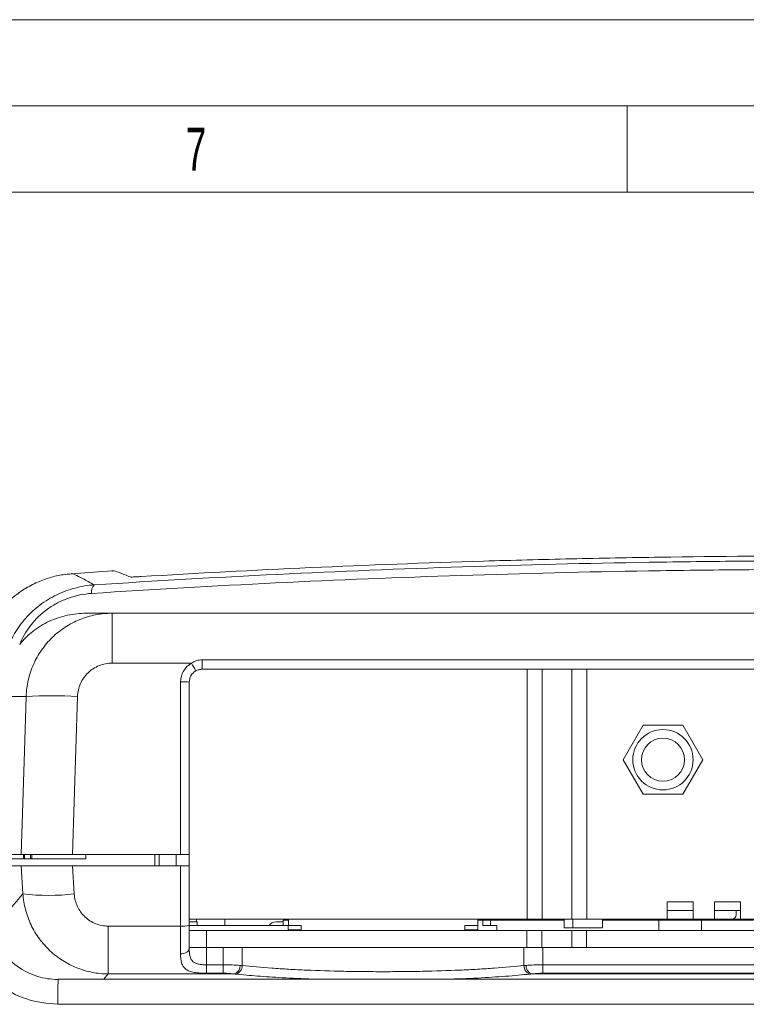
# Model space of a CAD drawing. Header units: millimetres. Extents: x 0 to 420, y 0 to 297.
# Tile 14 of 30: x 75 to 117, y 240 to 297. Entities that reach past the tile are written whole.
import ezdxf

# ---------------------------------------------------------------- set-up
doc = ezdxf.new("R2010")
doc.units = ezdxf.units.MM
doc.styles.add('SLDTEXTSTYLE0', font='TXT', dxfattribs={"width": 0.638186})

msp = doc.modelspace()

# ---------------------------------------------------------------- linework, layer by layer
at = {"color": 133, "linetype": 'Continuous', "lineweight": 0}
for p, q in [((420, 297), (0, 297)), ((415, 292), (5, 292)), ((110, 292), (110, 287)), ((110, 287), (60, 287)), ((160, 287), (110, 287))]:
    msp.add_line(p, q, dxfattribs=at)
at = {"color": 7, "linetype": 'Continuous', "lineweight": 15}
for p, q in [((77.74957, 264.84655), (77.74885, 264.85087)), ((80.08527, 265.01686), (77.74936, 264.8495)), ((78.60148, 262.55827), (80.10603, 262.55827)), ((80.10603, 262.55827), (164.0655, 262.55827)), ((158.83576, 259.30827), (85.33576, 259.30827)), ((84.58576, 258.55827), (84.58576, 248.55827)), ((109.77576, 254.05828), (110.93044, 256.05824)), ((110.93044, 256.05824), (113.23988, 256.05824)), ((113.23988, 256.05824), (114.39456, 254.05828)), ((110.93048, 252.05824), (109.77576, 254.05828)), ((114.39456, 254.05828), (113.23985, 252.05824)), ((113.23985, 252.05824), (110.93048, 252.05824)), ((72.44906, 248.55827), (74.82758, 248.55827)), ((74.96176, 248.55827), (74.82758, 248.55827)), ((74.96176, 248.55827), (74.96176, 248.30827)), ((75.0256, 248.55827), (75.0256, 248.30827)), ((75.36646, 248.55827), (75.36646, 248.30827)), ((75.44075, 248.55827), (75.44075, 248.30827)), ((77.81289, 248.55827), (77.58675, 248.55827)), ((77.81289, 248.55827), (84.08576, 248.55827)), ((78.58576, 248.55827), (78.58576, 248.30827)), ((82.58576, 247.90827), (82.58576, 248.55827)), ((82.83576, 247.90827), (82.83576, 248.55827)), ((83.83576, 247.90827), (83.83576, 248.55827)), ((84.58576, 248.55827), (84.08576, 248.55827)), ((84.58576, 247.90827), (84.58576, 248.55827)), ((73.77139, 248.30827), (74.96176, 248.30827)), ((74.96176, 248.30827), (75.0256, 248.30827)), ((75.0256, 248.30827), (75.36646, 248.30827)), ((75.36646, 248.30827), (75.44075, 248.30827)), ((75.44075, 248.30827), (78.58576, 248.30827)), ((74.82804, 247.90827), (72.95365, 247.90827)), ((74.82804, 247.90827), (75.18579, 247.90827)), ((77.73813, 247.90827), (77.80789, 247.90827)), ((84.08576, 247.90827), (77.80789, 247.90827)), ((84.08576, 247.90827), (84.58576, 247.90827)), ((84.58576, 247.90827), (84.58576, 244.43939)), ((112.33576, 245.80827), (112.33576, 244.80828)), ((113.83576, 245.80827), (113.83576, 244.80828)), ((115.08576, 245.80827), (115.08576, 244.80828)), ((116.58576, 245.80827), (116.58576, 244.80828)), ((113.83576, 245.30827), (112.33576, 245.30827)), ((116.58576, 245.30827), (115.08576, 245.30827)), ((116.33576, 245.30827), (116.33576, 245.05827)), ((104.19901, 244.80828), (84.58576, 244.80828)), ((84.58576, 244.65827), (85.0517, 244.65827)), ((85.01076, 244.80828), (85.01076, 244.65827)), ((85.0517, 244.65827), (85.0517, 244.43327)), ((86.66076, 244.43327), (86.66076, 244.80828)), ((90.03576, 244.65827), (89.63997, 244.65827)), ((90.03576, 244.75827), (90.03576, 244.43327)), ((90.34002, 244.75827), (90.03576, 244.75827)), ((90.34089, 244.80828), (90.32954, 244.15827)), ((101.32922, 244.80828), (101.33576, 244.43327)), ((101.33009, 244.75827), (101.63576, 244.75827)), ((101.63576, 244.75827), (101.63576, 244.43327)), ((102.07484, 244.75827), (101.63576, 244.75827)), ((102.07484, 244.43327), (102.07484, 244.75827)), ((102.07484, 244.75827), (106.34616, 244.75827)), ((103.71076, 244.75827), (103.71076, 244.80828)), ((105.06504, 244.80828), (104.19901, 244.80828)), ((106.79709, 244.80828), (105.06504, 244.80828)), ((106.34616, 244.30827), (106.34616, 244.80828)), ((107.66311, 244.80828), (106.79709, 244.80828)), ((106.84616, 244.30827), (106.84616, 244.80828)), ((112.33576, 244.80828), (107.66311, 244.80828)), ((108.57821, 244.30827), (108.57821, 244.80828)), ((108.57821, 244.75827), (111.84669, 244.75827)), ((111.84669, 244.15827), (111.84669, 244.75827)), ((114.32484, 244.75827), (111.84669, 244.75827)), ((113.83576, 244.80828), (112.33576, 244.80828)), ((115.08576, 244.80828), (113.83576, 244.80828)), ((114.32484, 244.15827), (114.32484, 244.75827)), ((114.32484, 244.75827), (117.33576, 244.75827)), ((116.08576, 244.80828), (115.08576, 244.80828)), ((116.58576, 244.80828), (116.08576, 244.80828)), ((130.33576, 244.80828), (116.58576, 244.80828)), ((84.58576, 244.43939), (84.58576, 243.09752)), ((90.33434, 244.43327), (84.58576, 244.43327)), ((84.59361, 244.15827), (85.58576, 244.15827)), ((104.18961, 244.15827), (85.58576, 244.15827)), ((90.33096, 244.15827), (90.33147, 244.18764)), ((90.33576, 244.43327), (91.08576, 244.43327)), ((91.09056, 244.15827), (91.09005, 244.18764)), ((100.58096, 244.15827), (100.58147, 244.18764)), ((100.58576, 244.43327), (101.33576, 244.43327)), ((101.34056, 244.15827), (101.34005, 244.18764)), ((102.43576, 244.43327), (101.63576, 244.43327)), ((102.43576, 244.15827), (102.43576, 244.43327)), ((104.18961, 244.15827), (105.05563, 244.15827)), ((106.78769, 244.15827), (105.05563, 244.15827)), ((106.84616, 244.30827), (106.34616, 244.30827)), ((106.78769, 244.15827), (107.65371, 244.15827)), ((108.57821, 244.30827), (106.84616, 244.30827)), ((133.49901, 244.15827), (107.65371, 244.15827)), ((84.58576, 243.15828), (85.58576, 243.15828)), ((86.56214, 243.15828), (85.58576, 243.15828)), ((86.56214, 243.15828), (87.65316, 243.15828)), ((104.01837, 243.15828), (87.65316, 243.15828)), ((104.01837, 243.15828), (105.10938, 243.15828)), ((137.75661, 243.15828), (105.10938, 243.15828)), ((165.71636, 241.31889), (76.97766, 241.31889))]:
    msp.add_line(p, q, dxfattribs=at)
at = {"color": 8, "linetype": 'Continuous', "lineweight": 0}
for p, q in [((80.10603, 259.66297), (80.10603, 262.55827)), ((84.719, 259.66297), (80.10603, 259.66297)), ((85.33576, 259.85827), (158.83576, 259.85827)), ((85.33576, 259.85827), (85.33576, 259.30827)), ((104.19901, 244.80828), (104.19901, 259.30827)), ((105.06504, 259.30827), (105.06504, 244.80828)), ((106.79709, 244.80828), (106.79709, 259.30827)), ((107.66311, 259.30827), (107.66311, 244.80828)), ((84.08576, 248.55827), (84.08576, 258.57573)), ((75.11951, 257.73277), (73.63457, 257.73277)), ((78.10494, 257.73277), (77.81289, 248.55827)), ((74.93244, 246.26961), (74.82804, 247.90827)), ((77.80789, 247.90827), (77.91233, 246.26961)), ((84.08576, 244.40451), (84.08576, 247.90827)), ((112.33576, 245.80827), (113.83576, 245.80827)), ((115.08576, 245.80827), (116.58576, 245.80827)), ((79.88649, 244.40451), (84.08576, 244.40451)), ((79.88649, 241.62869), (79.88649, 244.40451)), ((84.08576, 242.79427), (84.08576, 244.40451)), ((85.58576, 244.15827), (85.58576, 243.15828)), ((91.09005, 244.18764), (90.33147, 244.18764)), ((101.34005, 244.18764), (100.58147, 244.18764)), ((104.18961, 243.15828), (104.18961, 244.15827)), ((105.05563, 244.15827), (105.05563, 243.15828)), ((106.78769, 243.15828), (106.78769, 244.15827)), ((107.65371, 244.15827), (107.65371, 243.15828)), ((85.58576, 243.15828), (85.58576, 242.16182)), ((86.56214, 242.16182), (86.56214, 243.15828)), ((87.65316, 243.15828), (87.65316, 242.11871)), ((104.01837, 242.11871), (104.01837, 243.15828)), ((105.10938, 243.15828), (105.10938, 242.16182)), ((85.58576, 242.16182), (85.58576, 241.67142)), ((85.58576, 242.16182), (86.56214, 242.16182)), ((86.56214, 242.16182), (86.56214, 241.67142)), ((105.10938, 242.16182), (105.10938, 241.67142)), ((105.10938, 242.16182), (139.06214, 242.16182)), ((79.88649, 241.62869), (79.62684, 241.31889)), ((87.2107, 241.62869), (79.88649, 241.62869)), ((86.56214, 241.67142), (85.58576, 241.67142)), ((139.7107, 241.62869), (104.46083, 241.62869)), ((139.06214, 241.67142), (105.10938, 241.67142)), ((165.70174, 239.8669), (76.96305, 239.8669))]:
    msp.add_line(p, q, dxfattribs=at)
at = {"color": 8, "linetype": 'Continuous', "lineweight": 0, "flags": 128}
for points in [[(74.82758, 248.55827), (75.01827, 254.55156), (75.11951, 257.73277)], [(84.58576, 243.09752), (84.57615, 243.03836), (84.5477, 242.98147), (84.5015, 242.92904), (84.43932, 242.88309), (84.36355, 242.84538), (84.2771, 242.81735), (84.18331, 242.8001), (84.08576, 242.79427)]]:
    msp.add_lwpolyline(points, dxfattribs=at)
at = {"color": 7, "linetype": 'Continuous', "lineweight": 15, "flags": 128}
for points in [[(90.33147, 244.18764), (90.33231, 244.23579), (90.33312, 244.28196), (90.33386, 244.32443), (90.33451, 244.36159), (90.33504, 244.39205), (90.33544, 244.41466), (90.33568, 244.42858), (90.33576, 244.43327)], [(91.08576, 244.43327), (91.08584, 244.42858), (91.08609, 244.41466), (91.08648, 244.39205), (91.08701, 244.36159), (91.08766, 244.32443), (91.0884, 244.28196), (91.08921, 244.23579), (91.09005, 244.18764)], [(100.58147, 244.18764), (100.58231, 244.23579), (100.58312, 244.28196), (100.58386, 244.32443), (100.58451, 244.36159), (100.58504, 244.39205), (100.58544, 244.41466), (100.58568, 244.42858), (100.58576, 244.43327)], [(101.33576, 244.43327), (101.33584, 244.42858), (101.33609, 244.41466), (101.33648, 244.39205), (101.33701, 244.36159), (101.33766, 244.32443), (101.3384, 244.28196), (101.33921, 244.23579), (101.34005, 244.18764)]]:
    msp.add_lwpolyline(points, dxfattribs=at)
at = {"color": 7, "linetype": 'Continuous', "lineweight": 15}
msp.add_circle((112.08576, 254.05827), 1.75, dxfattribs=at)
at = {"color": 8, "linetype": 'Continuous', "lineweight": 0}
msp.add_circle((112.08576, 254.05827), 1.25, dxfattribs=at)
for centre, radius, start, end in [((79.53759, 263.78399), 0.62486, 137.643242, 186.93666), ((85.33576, 258.57572), 1.25, 119.56471, 180), ((78.20907, 255.81911), 7.56006, 26.654468, 30.56017), ((84.2106, 254.98073), 3.59716, 84.013508, 91.988833), ((76.61222, 231.45272), 26.32241, 86.74908, 93.25092), ((76.42239, 259.45083), 13.26516, 263.550915, 276.449085), ((84.21015, 246.22262), 1.82235, 266.085976, 281.894589), ((87.04965, 242.08809), 0.48682, 289.318368, 4.489943), ((87.16617, 242.09301), 0.48767, 284.647539, 3.02153), ((104.50535, 242.09301), 0.48767, 176.978536, 255.352674), ((104.62187, 242.08809), 0.48681, 175.509973, 250.682017), ((111.23954, 240.24798), 34.27861, 178.209701, 180.636974)]:
    msp.add_arc(centre, radius, start, end, dxfattribs=at)
at = {"color": 7, "linetype": 'Continuous', "lineweight": 15}
for centre, radius, start, end in [((85.33576, 258.55827), 0.75, 119.56471, 180), ((89.63997, 244.15827), 0.5, 90, 146.632987), ((116.08576, 245.05827), 0.25, 270, 0), ((85.58576, 244.28327), 1, 180, 187.180756)]:
    msp.add_arc(centre, radius, start, end, dxfattribs=at)
for points, knots in [([(162.38092, 264.68501), (159.09187, 264.88419), (155.78714, 265.05856), (149.14725, 265.35811), (145.81209, 265.48327), (139.11173, 265.68429), (135.74654, 265.76015), (128.98604, 265.86198), (125.59074, 265.88795), (118.76945, 265.88889), (115.34347, 265.86386), (110.18067, 265.78683), (108.46651, 265.75472), (105.05624, 265.678), (103.35934, 265.63337), (98.293, 265.48108), (94.94788, 265.35501), (88.32142, 265.05536), (85.04008, 264.88179), (81.7906, 264.68501)], [0, 0, 0, 0, 0.125, 0.125, 0.25, 0.25, 0.375, 0.375, 0.5, 0.5, 0.625, 0.625, 0.6875, 0.6875, 0.75, 0.75, 0.875, 0.875, 1, 1, 1, 1]), ([(77.74951, 264.84368), (77.58974, 264.83178), (77.19009, 264.802), (76.48418, 264.63708), (75.68343, 264.34028), (74.89913, 263.90795), (74.14917, 263.33296), (73.48219, 262.62572), (72.94022, 261.81735), (72.54953, 260.97497), (72.30966, 260.13599), (72.20203, 259.48346), (72.20194, 259.13887), (72.20192, 259.04872)], [0, 0, 0, 0, 0.06444317, 0.16119273, 0.2593956, 0.35864178, 0.45843714, 0.56776559, 0.67278463, 0.77373989, 0.87140162, 0.96635408, 1, 1, 1, 1]), ([(80.08579, 265.00968), (80.1032, 265.01645), (80.16198, 265.03932), (80.49826, 264.93905), (80.94449, 264.75655), (81.16766, 264.66527)], [0, 0, 0, 0, 0.17385638, 0.586828, 1, 1, 1, 1]), ([(81.7906, 264.68501), (81.70371, 264.67975), (81.62256, 264.67522), (81.47268, 264.66777), (81.40654, 264.66498), (81.29608, 264.66149), (81.25227, 264.66081), (81.1909, 264.66155), (81.17304, 264.66297), (81.16766, 264.66527)], [0, 0, 0, 0, 0.25, 0.25, 0.5, 0.5, 0.75, 0.75, 1, 1, 1, 1]), ([(74.74479, 260.75357), (74.97149, 261.03359), (75.22906, 261.28727), (75.66373, 261.62641), (75.81813, 261.73329), (76.13647, 261.92735), (76.30013, 262.01462), (76.63613, 262.17031), (76.80847, 262.23871), (77.16188, 262.35658), (77.34211, 262.40559), (77.88013, 262.52114), (78.24016, 262.55827), (78.60148, 262.55827)], [0, 0, 0, 0, 0.25, 0.25, 0.375, 0.375, 0.5, 0.5, 0.625, 0.625, 0.75, 0.75, 1, 1, 1, 1]), ([(85.33576, 259.30827), (85.27075, 259.30827), (85.2072, 259.29996), (85.08286, 259.26727), (85.02222, 259.24268), (84.96571, 259.21062)], [0, 0, 0, 0, 0.5, 0.5, 1, 1, 1, 1]), ([(77.81289, 248.55827), (77.62659, 248.55827), (77.44322, 248.55827), (77.17237, 248.55827), (77.08279, 248.55827), (76.90508, 248.55827), (76.81648, 248.55827), (76.55716, 248.55827), (76.39262, 248.55827), (76.07982, 248.55827), (75.93017, 248.55827), (75.65714, 248.55827), (75.53334, 248.55827), (75.31098, 248.55827), (75.21204, 248.55827), (75.0477, 248.55827), (74.98113, 248.55827), (74.87951, 248.55827), (74.84481, 248.55827), (74.82758, 248.55827)], [0, 0, 0, 0, 0.125, 0.125, 0.1875, 0.1875, 0.25, 0.25, 0.375, 0.375, 0.5, 0.5, 0.625, 0.625, 0.75, 0.75, 0.875, 0.875, 1, 1, 1, 1]), ([(74.82804, 247.90827), (74.84525, 247.90827), (74.87923, 247.90827), (74.95438, 247.90827), (74.98348, 247.90827), (75.04995, 247.90827), (75.08755, 247.90827), (75.21118, 247.90827), (75.3078, 247.90827), (75.52877, 247.90827), (75.65467, 247.90827), (75.92714, 247.90827), (76.07345, 247.90827), (76.3861, 247.90827), (76.55385, 247.90827), (76.89671, 247.90827), (77.07307, 247.90827), (77.43574, 247.90827), (77.62192, 247.90827), (77.80789, 247.90827)], [0, 0, 0, 0, 0.125, 0.125, 0.1875, 0.1875, 0.25, 0.25, 0.375, 0.375, 0.5, 0.5, 0.625, 0.625, 0.75, 0.75, 0.875, 0.875, 1, 1, 1, 1]), ([(72.97307, 245.26033), (72.9925, 244.98029), (73.0429, 244.2537), (73.5107, 243.1444), (74.4154, 242.12057), (75.56881, 241.48851), (76.46869, 241.31595), (76.9201, 241.31134), (76.97918, 241.31074)], [0, 0, 0, 0, 0.134776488, 0.349697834, 0.565378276, 0.782324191, 0.971512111, 1, 1, 1, 1])]:
    msp.add_open_spline(points, degree=3, knots=knots, dxfattribs=at)
at = {"color": 8, "linetype": 'Continuous', "lineweight": 0}
for points, knots in [([(165.25422, 263.70853), (158.16468, 264.17096), (151.02971, 264.5187), (136.67123, 264.98473), (129.44772, 265.10301), (120.36209, 265.10427), (118.54214, 265.09717), (114.89654, 265.06814), (113.07019, 265.04617), (107.60985, 264.95828), (103.98564, 264.87035), (93.16053, 264.51992), (86.00698, 264.17097), (78.9173, 263.70853)], [0, 0, 0, 0, 0.25, 0.25, 0.5, 0.5, 0.5625, 0.5625, 0.625, 0.625, 0.75, 0.75, 1, 1, 1, 1]), ([(79.07584, 264.20499), (86.13972, 264.66827), (93.26711, 265.01787), (104.0524, 265.36895), (107.66324, 265.45704), (113.10338, 265.54509), (114.92297, 265.5671), (118.55508, 265.59619), (120.3683, 265.6033), (129.42037, 265.60204), (136.61727, 265.48355), (150.92306, 265.01666), (158.03196, 264.66826), (165.09569, 264.20499)], [0, 0, 0, 0, 0.25, 0.25, 0.375, 0.375, 0.4375, 0.4375, 0.5, 0.5, 0.75, 0.75, 1, 1, 1, 1]), ([(77.74885, 264.85087), (77.74869, 264.85165), (77.74342, 264.87756), (77.94548, 264.79349), (78.35462, 264.59887), (78.8354, 264.3363), (79.07584, 264.20499)], [0, 0, 0, 0, 0.01030727, 0.34064006, 0.67024588, 1, 1, 1, 1]), ([(73.63168, 258.38442), (73.63254, 258.72616), (73.66196, 259.06643), (73.78025, 259.74393), (73.86912, 260.08134), (74.1143, 260.75197), (74.26709, 261.0755), (74.54401, 261.54211), (74.64431, 261.69452), (74.86197, 261.99264), (74.97938, 262.13818), (75.34951, 262.55376), (75.62246, 262.80664), (76.07291, 263.14799), (76.23101, 263.25604), (76.55612, 263.45517), (76.72261, 263.5461), (77.06323, 263.7112), (77.23736, 263.78535), (77.59329, 263.91689), (77.77603, 263.97449), (78.32808, 264.11953), (78.70006, 264.17964), (79.07584, 264.20499)], [0, 0, 0, 0, 0.125, 0.125, 0.25, 0.25, 0.375, 0.375, 0.4375, 0.4375, 0.5, 0.5, 0.625, 0.625, 0.6875, 0.6875, 0.75, 0.75, 0.8125, 0.8125, 0.875, 0.875, 1, 1, 1, 1]), ([(78.9173, 263.70853), (78.69172, 263.69381), (78.46721, 263.66416), (78.02036, 263.57361), (77.79632, 263.512), (77.36283, 263.35905), (77.15263, 263.26784), (76.84727, 263.10868), (76.74715, 263.05188), (76.55031, 262.9306), (76.4537, 262.86612), (75.98928, 262.53142), (75.66787, 262.22014), (75.11869, 261.51666), (74.90571, 261.14341), (74.74479, 260.75357)], [0, 0, 0, 0, 0.125, 0.125, 0.25, 0.25, 0.375, 0.375, 0.4375, 0.4375, 0.5, 0.5, 0.75, 0.75, 1, 1, 1, 1]), ([(75.11951, 257.73277), (75.13035, 258.05539), (75.17194, 258.37168), (75.27857, 258.83704), (75.32154, 258.99063), (75.42265, 259.29469), (75.48111, 259.44575), (75.67599, 259.88505), (75.83233, 260.16213), (76.19707, 260.68513), (76.40779, 260.93262), (76.86579, 261.37601), (77.11426, 261.57441), (77.51655, 261.83661), (77.65623, 261.91832), (77.94, 262.06642), (78.08462, 262.13322), (78.52651, 262.31234), (78.83173, 262.40358), (79.46435, 262.52734), (79.78369, 262.55827), (80.10603, 262.55827)], [0, 0, 0, 0, 0.125, 0.125, 0.1875, 0.1875, 0.25, 0.25, 0.375, 0.375, 0.5, 0.5, 0.625, 0.625, 0.6875, 0.6875, 0.75, 0.75, 0.875, 0.875, 1, 1, 1, 1]), ([(80.10603, 259.66297), (79.84746, 259.66297), (79.59058, 259.61261), (79.23579, 259.46969), (79.12069, 259.41003), (78.90522, 259.27037), (78.8054, 259.19108), (78.6214, 259.0138), (78.53673, 258.91478), (78.39022, 258.70547), (78.32745, 258.59456), (78.22322, 258.36004), (78.18234, 258.23701), (78.12555, 257.98857), (78.10905, 257.86193), (78.10494, 257.73277)], [0, 0, 0, 0, 0.25, 0.25, 0.375, 0.375, 0.5, 0.5, 0.625, 0.625, 0.75, 0.75, 0.875, 0.875, 1, 1, 1, 1]), ([(84.719, 259.66297), (84.81034, 259.72514), (84.91037, 259.77462), (85.11803, 259.84096), (85.22511, 259.85827), (85.33576, 259.85827)], [0, 0, 0, 0, 0.5, 0.5, 1, 1, 1, 1]), ([(73.17591, 244.15818), (73.41086, 244.45212), (73.88523, 245.04561), (74.58118, 245.85905), (74.93244, 246.26961)], [0, 0, 0, 0, 0.49528028, 1, 1, 1, 1]), ([(79.88649, 241.62869), (79.57318, 241.63027), (79.26489, 241.66111), (78.80967, 241.74955), (78.65914, 241.7861), (78.36056, 241.87363), (78.21182, 241.92493), (77.7776, 242.09795), (77.50219, 242.23887), (76.979, 242.57095), (76.72922, 242.76443), (76.27609, 243.18897), (76.07089, 243.42055), (75.79525, 243.797), (75.70836, 243.92808), (75.54826, 244.19616), (75.47498, 244.33309), (75.2749, 244.75231), (75.16772, 245.04296), (75.04732, 245.49617), (75.01413, 245.64971), (74.96246, 245.95798), (74.94382, 246.11323), (74.93244, 246.26961)], [0, 0, 0, 0, 0.125, 0.125, 0.1875, 0.1875, 0.25, 0.25, 0.375, 0.375, 0.5, 0.5, 0.625, 0.625, 0.6875, 0.6875, 0.75, 0.75, 0.875, 0.875, 0.9375, 0.9375, 1, 1, 1, 1]), ([(77.91233, 246.26961), (77.92032, 246.14427), (77.93989, 246.02009), (78.00168, 245.77739), (78.04337, 245.66052), (78.14791, 245.43556), (78.21161, 245.32642), (78.35715, 245.12397), (78.43868, 245.03053), (78.61927, 244.85924), (78.71914, 244.78114), (78.92865, 244.64731), (79.0391, 244.59063), (79.27156, 244.49812), (79.39272, 244.46292), (79.63665, 244.41636), (79.76056, 244.40451), (79.88649, 244.40451)], [0, 0, 0, 0, 0.125, 0.125, 0.25, 0.25, 0.375, 0.375, 0.5, 0.5, 0.625, 0.625, 0.75, 0.75, 0.875, 0.875, 1, 1, 1, 1]), ([(76.96305, 239.8669), (76.34185, 239.9276), (75.09933, 240.04903), (73.44563, 240.99932), (72.2035, 242.39699), (71.55885, 243.92228), (71.48741, 244.91965), (71.4599, 245.30378)], [0, 0, 0, 0, 0.21698633, 0.4340168, 0.65001772, 0.86520675, 1, 1, 1, 1]), ([(84.58576, 243.09752), (84.58576, 242.95214), (84.59315, 242.81533), (84.634, 242.62713), (84.65264, 242.56832), (84.70356, 242.46142), (84.73663, 242.41239), (84.81865, 242.32929), (84.86726, 242.29503), (84.98256, 242.2391), (85.04761, 242.21834), (85.18842, 242.18765), (85.26533, 242.1775), (85.42204, 242.16472), (85.50361, 242.16182), (85.58576, 242.16182)], [0, 0, 0, 0, 0.25, 0.25, 0.375, 0.375, 0.5, 0.5, 0.625, 0.625, 0.75, 0.75, 0.875, 0.875, 1, 1, 1, 1]), ([(85.58576, 241.67142), (85.4615, 241.67142), (85.33853, 241.675), (85.10533, 241.69025), (84.99194, 241.7023), (84.78676, 241.73758), (84.69354, 241.76086), (84.52652, 241.82279), (84.45541, 241.86039), (84.33339, 241.95169), (84.28245, 242.00596), (84.2014, 242.12806), (84.17055, 242.19625), (84.10062, 242.42367), (84.08576, 242.59806), (84.08576, 242.79427)], [0, 0, 0, 0, 0.125, 0.125, 0.25, 0.25, 0.375, 0.375, 0.5, 0.5, 0.625, 0.625, 0.75, 0.75, 1, 1, 1, 1]), ([(86.56214, 242.16182), (86.74057, 242.16182), (86.91315, 242.15746), (87.2468, 242.14331), (87.3993, 242.13391), (87.53497, 242.1262)], [0, 0, 0, 0, 0.5, 0.5, 1, 1, 1, 1]), ([(87.65316, 242.11871), (88.18091, 242.06033), (88.75785, 242.00905), (89.69528, 241.94198), (90.02102, 241.92122), (90.69231, 241.88331), (91.03491, 241.86631), (92.08294, 241.82092), (92.80841, 241.79805), (93.74979, 241.77871), (93.93981, 241.77532), (94.31894, 241.76954), (94.50859, 241.76714), (95.07783, 241.7614), (95.45768, 241.7595), (96.2181, 241.75951), (96.59866, 241.76143), (97.36052, 241.76915), (97.74322, 241.77502), (98.86701, 241.79818), (99.59164, 241.82101), (100.46702, 241.85898), (100.64056, 241.86705), (100.98452, 241.88416), (101.15536, 241.89324), (101.65794, 241.92167), (101.98092, 241.9423), (102.91467, 242.00916), (103.49062, 242.06033), (104.01837, 242.11871)], [0, 0, 0, 0, 0.125, 0.125, 0.1875, 0.1875, 0.25, 0.25, 0.375, 0.375, 0.40625, 0.40625, 0.4375, 0.4375, 0.5, 0.5, 0.5625, 0.5625, 0.625, 0.625, 0.75, 0.75, 0.78125, 0.78125, 0.8125, 0.8125, 0.875, 0.875, 1, 1, 1, 1]), ([(104.13655, 242.1262), (104.272, 242.1339), (104.42439, 242.14329), (104.75744, 242.15743), (104.93125, 242.16182), (105.10938, 242.16182)], [0, 0, 0, 0, 0.5, 0.5, 1, 1, 1, 1]), ([(87.2107, 241.62869), (87.12523, 241.63743), (87.02771, 241.64832), (86.86068, 241.66135), (86.80329, 241.66499), (86.68498, 241.67003), (86.62359, 241.67142), (86.56214, 241.67142)], [0, 0, 0, 0, 0.5, 0.5, 0.75, 0.75, 1, 1, 1, 1]), ([(92.23608, 241.31889), (92.07604, 241.32289), (91.28005, 241.3428), (90.02959, 241.40543), (88.51948, 241.50175), (87.69949, 241.58138), (87.28949, 241.62119)], [0, 0, 0, 0, 0.08400372, 0.4178048, 0.70890054, 1, 1, 1, 1]), ([(104.38204, 241.62119), (103.919, 241.57704), (102.99294, 241.48873), (101.34999, 241.38626), (100.14024, 241.34147), (99.5305, 241.31889)], [0, 0, 0, 0, 0.33154386, 0.66308147, 1, 1, 1, 1]), ([(105.10938, 241.67142), (105.04796, 241.67142), (104.98778, 241.67006), (104.86972, 241.66507), (104.8112, 241.66138), (104.64478, 241.64841), (104.5463, 241.63743), (104.46083, 241.62869)], [0, 0, 0, 0, 0.25, 0.25, 0.5, 0.5, 1, 1, 1, 1])]:
    msp.add_open_spline(points, degree=3, knots=knots, dxfattribs=at)
for points in [[(87.53497, 242.1262), (87.57641, 242.12385), (87.61581, 242.12135), (87.65316, 242.11871)], [(104.01837, 242.11871), (104.05572, 242.12135), (104.09511, 242.12385), (104.13655, 242.1262)], [(87.28949, 241.62119), (87.26459, 241.62383), (87.23833, 241.62633), (87.2107, 241.62869)], [(104.46083, 241.62869), (104.4332, 241.62633), (104.40693, 241.62383), (104.38204, 241.62119)]]:
    msp.add_open_spline(points, degree=3, dxfattribs=at)

# ---------------------------------------------------------------- texts
at = {"color": 254, "linetype": 'Continuous', "lineweight": 0, "insert": (84.98201, 290.73474), "char_height": 2.50001, "attachment_point": 2, "style": 'SLDTEXTSTYLE0'}
msp.add_mtext('7', dxfattribs=at)

doc.saveas('drawing.dxf')
